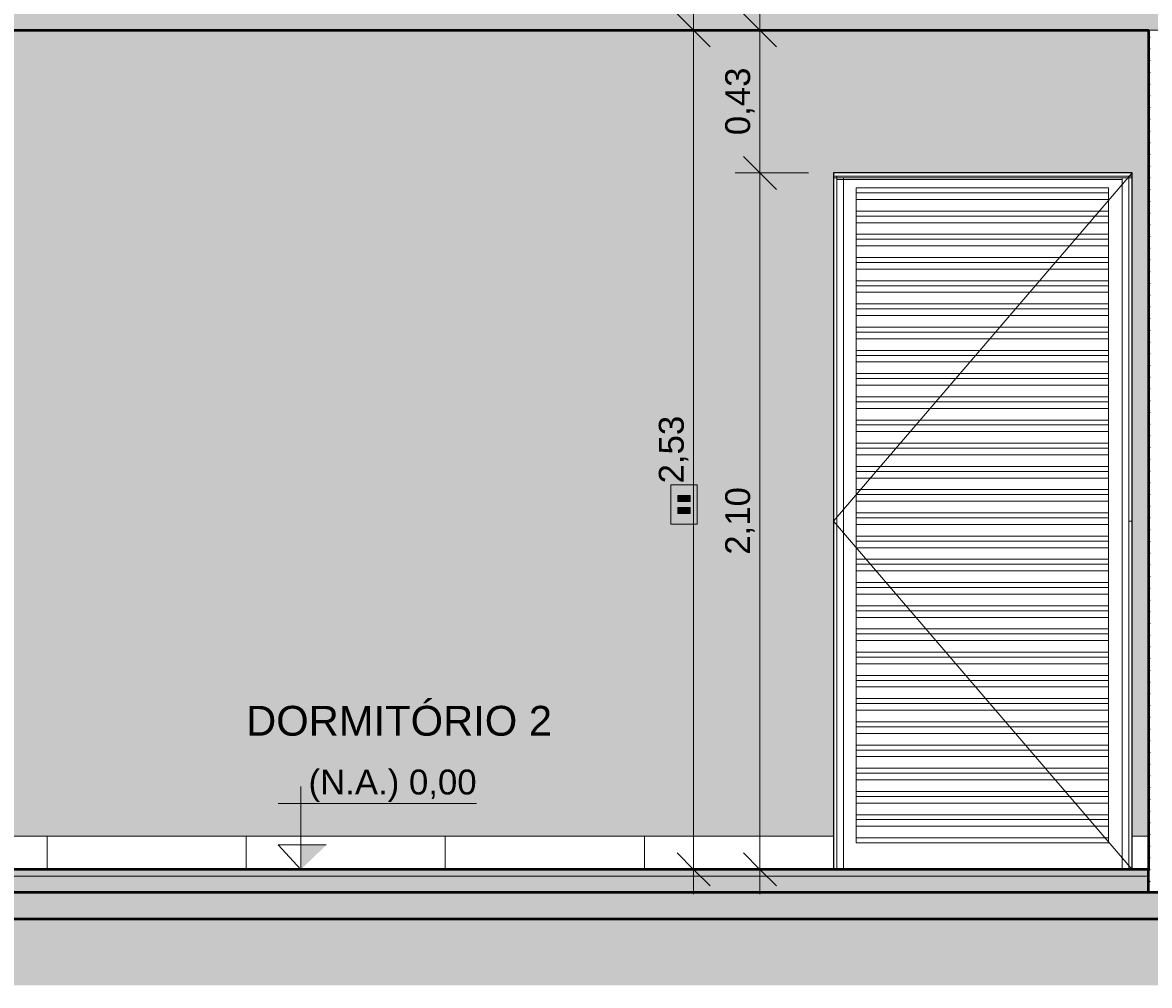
# Model space of a CAD drawing. Header units: metres. Extents: x -28.2 to 13.6, y -1.6 to 5.9.
# Tile 3 of 159: x -24.6 to -21.2, y -0.4 to 2.6. Entities that reach past the tile are written whole.
import ezdxf

# ---------------------------------------------------------------- set-up
doc = ezdxf.new("R2010")
doc.units = ezdxf.units.M
for name, color, linetype, lineweight in [('A-ANNO-DIMS', 7, 'Continuous', 9), ('A-ANNO-DIMS-50', 7, 'Continuous', 9), ('A-CLNG', 7, 'Continuous', 5), ('A-DETL-GENF', 7, 'Continuous', 5), ('A-DOOR', 7, 'Continuous', 5), ('A-FLOR', 7, 'Continuous', 5), ('A-FLOR-MCUT', 7, 'Continuous', 5), ('A-FLOR-PATT', 7, 'Continuous', 50), ('A-GENM', 7, 'Continuous', 5), ('A-WALL', 7, 'Continuous', 5), ('A-WALL-PATT', 7, 'Continuous', 5), ('E-ELEC-FIXT', 7, 'Continuous', 5), ('E-LITE', 7, 'Continuous', 5), ('G-ANNO-DIMS', 7, 'Continuous', 9), ('G-ANNO-TEXT', 7, 'Continuous', 9), ('I-WALL', 7, 'Continuous', 5)]:
    doc.layers.add(name, color=color, linetype=linetype, lineweight=lineweight)
doc.layers.add('A-DETL', color=7, linetype='Continuous', lineweight=5, true_color=0x00a600)
doc.styles.add('Arial', font='arial.ttf', dxfattribs={"height": 0.09})
doc.styles.add('Arial_1', font='arial.ttf', dxfattribs={"height": 0.075})
doc.dimstyles.new('Com_linha__ref__contínua__-_Cor_Vermelha_Arial_1_5mm', dxfattribs={"dimscale": 0.3048, "dimtxt": 0.076519, "dimasz": 0.328084, "dimexe": 0.246063, "dimexo": 0.246063, "dimgap": 0.024606, "dimtad": 1, "dimrnd": 0.01, "dimzin": 0, "dimdsep": 46, "dimtxsty": 'Arial_1', "dimblk1": 'OBLIQUE', "dimblk2": 'OBLIQUE', "dimsah": 1, "dimcen": 0.09, "dimdle": 0.246063, "dimazin": 0, "dimtfac": 1, "dimtdec": 4, "dimtix": 1, "dimtmove": 0, "dimatfit": 3, "dimfxl": 1, "dimtvp": 1, "dimtolj": 1, "dimtzin": 0, "dimarcsym": 2})
pattern_1 = [(0, (-14.575, 2.812), (0.2032, 0.0508), [0.01676, -0.13564, 0.01676, -0.13564, -0.8128]), (0, (-14.575, 2.812), (0.2032, 0.0508), [-0.3048, 0.01676, -0.28804, 0.01676, -0.13564, -0.3556]), (0, (-14.575, 2.812), (0.2032, 0.0508), [-0.762, 0.01676, -0.08484, 0.01676, -0.23724]), (120, (-14.499, 2.838), (-0.1455941, 0.15057636), [0.01676, -0.13564, 0.01676, -0.13564, -0.8128]), (120, (-14.499, 2.838), (-0.1455941, 0.15057636), [-0.3048, 0.01676, -0.28804, 0.01676, -0.13564, -0.3556]), (120, (-14.499, 2.838), (-0.1455941, 0.15057636), [-0.762, 0.01676, -0.08484, 0.01676, -0.23724]), (240, (-14.473, 2.939), (-0.0576059, -0.20137636), [0.01676, -0.13564, 0.01676, -0.13564, -0.8128]), (240, (-14.473, 2.939), (-0.0576059, -0.20137636), [-0.3048, 0.01676, -0.28804, 0.01676, -0.13564, -0.3556]), (240, (-14.473, 2.939), (-0.0576059, -0.20137636), [-0.762, 0.01676, -0.08484, 0.01676, -0.23724])]
pattern_2 = [(45, (-14.575, 2.812), (-0.01767767, 0.01767767), [])]

# ---------------------------------------------------------------- blocks, each defined once
blk = doc.blocks.new('PORTA DE ABRIR VENEZIANA_ 100_ AÇO GALVANIZADO COM PINTURA BRANCA E FECHADURA TIPO ALAVANCA - Porta Veneziana Branca 85x210_N-2568774-D')
at = {"layer": 'A-DOOR'}
for p, q in [((-22.125, 1.05), (-21.225, 2.1)), ((-22.125, 2.09), (-22.125, 0.1)), ((-22.115, 2.09), (-22.125, 2.09)), ((-22.125, 2.085), (-22.125, 2.09)), ((-22.125, 2.09), (-21.225, 2.09)), ((-22.125, 2.085), (-21.225, 2.085)), ((-22.115, 2.09), (-22.115, 0)), ((-22.115, 2.08), (-21.255, 2.08)), ((-22.095, 2.085), (-22.095, 0)), ((-21.255, 2.085), (-21.255, 0)), ((-21.235, 2.09), (-21.235, 0)), ((-21.225, 2.09), (-21.235, 2.09)), ((-21.225, 2.09), (-21.225, 0.1)), ((-21.225, 2.09), (-21.225, 2.085)), ((-22.0561, 2.055), (-22.0561, 2.0551)), ((-22.0561, 2.0551), (-21.2961, 2.0551)), ((-22.0561, 2.04), (-22.0561, 2.055)), ((-21.2961, 2.055), (-22.0561, 2.055)), ((-22.0561, 2.02), (-22.0561, 2.04)), ((-22.0561, 2.04), (-21.2961, 2.04)), ((-21.2961, 2.0551), (-21.2961, 2.055)), ((-21.2961, 2.055), (-21.2961, 2.04)), ((-21.2961, 2.04), (-21.2961, 2.02)), ((-22.0561, 1.985), (-22.0561, 2.02)), ((-22.0561, 2.02), (-21.2961, 2.02)), ((-21.2961, 2.02), (-21.2961, 1.985)), ((-22.0561, 1.97), (-22.0561, 1.985)), ((-22.0561, 1.985), (-21.2961, 1.985)), ((-22.0561, 1.95), (-22.0561, 1.97)), ((-22.0561, 1.97), (-21.2961, 1.97)), ((-21.2961, 1.985), (-21.2961, 1.97)), ((-21.2961, 1.97), (-21.2961, 1.95)), ((-22.0561, 1.915), (-22.0561, 1.95)), ((-22.0561, 1.95), (-21.2961, 1.95)), ((-21.2961, 1.95), (-21.2961, 1.915)), ((-22.0561, 1.9), (-22.0561, 1.915)), ((-22.0561, 1.915), (-21.2961, 1.915)), ((-21.2961, 1.915), (-21.2961, 1.9)), ((-22.0561, 1.88), (-22.0561, 1.9)), ((-22.0561, 1.9), (-21.2961, 1.9)), ((-22.0561, 1.845), (-22.0561, 1.88)), ((-22.0561, 1.88), (-21.2961, 1.88)), ((-21.2961, 1.9), (-21.2961, 1.88)), ((-21.2961, 1.88), (-21.2961, 1.845)), ((-22.0561, 1.83), (-22.0561, 1.845)), ((-22.0561, 1.845), (-21.2961, 1.845)), ((-21.2961, 1.845), (-21.2961, 1.83)), ((-22.0561, 1.81), (-22.0561, 1.83)), ((-22.0561, 1.83), (-21.2961, 1.83)), ((-22.0561, 1.775), (-22.0561, 1.81)), ((-22.0561, 1.81), (-21.2961, 1.81)), ((-21.2961, 1.83), (-21.2961, 1.81)), ((-21.2961, 1.81), (-21.2961, 1.775)), ((-22.0561, 1.76), (-22.0561, 1.775)), ((-22.0561, 1.775), (-21.2961, 1.775)), ((-21.2961, 1.775), (-21.2961, 1.76)), ((-22.0561, 1.74), (-22.0561, 1.76)), ((-22.0561, 1.76), (-21.2961, 1.76)), ((-22.0561, 1.705), (-22.0561, 1.74)), ((-22.0561, 1.74), (-21.2961, 1.74)), ((-21.2961, 1.76), (-21.2961, 1.74)), ((-21.2961, 1.74), (-21.2961, 1.705)), ((-22.0561, 1.69), (-22.0561, 1.705)), ((-22.0561, 1.705), (-21.2961, 1.705)), ((-21.2961, 1.705), (-21.2961, 1.69)), ((-22.0561, 1.67), (-22.0561, 1.69)), ((-22.0561, 1.69), (-21.2961, 1.69)), ((-22.0561, 1.635), (-22.0561, 1.67)), ((-22.0561, 1.67), (-21.2961, 1.67)), ((-21.2961, 1.69), (-21.2961, 1.67)), ((-21.2961, 1.67), (-21.2961, 1.635)), ((-22.0561, 1.62), (-22.0561, 1.635)), ((-22.0561, 1.635), (-21.2961, 1.635)), ((-21.2961, 1.635), (-21.2961, 1.62)), ((-22.0561, 1.6), (-22.0561, 1.62)), ((-22.0561, 1.62), (-21.2961, 1.62)), ((-22.0561, 1.565), (-22.0561, 1.6)), ((-22.0561, 1.6), (-21.2961, 1.6)), ((-21.2961, 1.62), (-21.2961, 1.6)), ((-21.2961, 1.6), (-21.2961, 1.565)), ((-22.0561, 1.55), (-22.0561, 1.565)), ((-22.0561, 1.565), (-21.2961, 1.565)), ((-21.2961, 1.565), (-21.2961, 1.55)), ((-22.0561, 1.53), (-22.0561, 1.55)), ((-22.0561, 1.55), (-21.2961, 1.55)), ((-22.0561, 1.495), (-22.0561, 1.53)), ((-22.0561, 1.53), (-21.2961, 1.53)), ((-21.2961, 1.55), (-21.2961, 1.53)), ((-21.2961, 1.53), (-21.2961, 1.495)), ((-22.0561, 1.48), (-22.0561, 1.495)), ((-22.0561, 1.495), (-21.2961, 1.495)), ((-21.2961, 1.495), (-21.2961, 1.48)), ((-22.0561, 1.46), (-22.0561, 1.48)), ((-22.0561, 1.48), (-21.2961, 1.48)), ((-21.2961, 1.48), (-21.2961, 1.46)), ((-22.0561, 1.425), (-22.0561, 1.46)), ((-22.0561, 1.46), (-21.2961, 1.46)), ((-21.2961, 1.46), (-21.2961, 1.425)), ((-22.0561, 1.41), (-22.0561, 1.425)), ((-22.0561, 1.425), (-21.2961, 1.425)), ((-22.0561, 1.39), (-22.0561, 1.41)), ((-22.0561, 1.41), (-21.2961, 1.41)), ((-21.2961, 1.425), (-21.2961, 1.41)), ((-21.2961, 1.41), (-21.2961, 1.39)), ((-22.0561, 1.355), (-22.0561, 1.39)), ((-22.0561, 1.39), (-21.2961, 1.39)), ((-21.2961, 1.39), (-21.2961, 1.355)), ((-22.0561, 1.34), (-22.0561, 1.355)), ((-22.0561, 1.355), (-21.2961, 1.355)), ((-22.0561, 1.32), (-22.0561, 1.34)), ((-22.0561, 1.34), (-21.2961, 1.34)), ((-21.2961, 1.355), (-21.2961, 1.34)), ((-21.2961, 1.34), (-21.2961, 1.32)), ((-22.0561, 1.285), (-22.0561, 1.32)), ((-22.0561, 1.32), (-21.2961, 1.32)), ((-21.2961, 1.32), (-21.2961, 1.285)), ((-22.0561, 1.27), (-22.0561, 1.285)), ((-22.0561, 1.285), (-21.2961, 1.285)), ((-22.0561, 1.25), (-22.0561, 1.27)), ((-22.0561, 1.27), (-21.2961, 1.27)), ((-21.2961, 1.285), (-21.2961, 1.27)), ((-21.2961, 1.27), (-21.2961, 1.25)), ((-22.0561, 1.215), (-22.0561, 1.25)), ((-22.0561, 1.25), (-21.2961, 1.25)), ((-21.2961, 1.25), (-21.2961, 1.215)), ((-22.0561, 1.2), (-22.0561, 1.215)), ((-22.0561, 1.215), (-21.2961, 1.215)), ((-22.0561, 1.18), (-22.0561, 1.2)), ((-22.0561, 1.2), (-21.2961, 1.2)), ((-21.2961, 1.215), (-21.2961, 1.2)), ((-21.2961, 1.2), (-21.2961, 1.18)), ((-22.0561, 1.145), (-22.0561, 1.18)), ((-22.0561, 1.18), (-21.2961, 1.18)), ((-21.2961, 1.18), (-21.2961, 1.145)), ((-22.0561, 1.13), (-22.0561, 1.145)), ((-22.0561, 1.145), (-21.2961, 1.145)), ((-22.0561, 1.11), (-22.0561, 1.13)), ((-22.0561, 1.13), (-21.2961, 1.13)), ((-21.2961, 1.145), (-21.2961, 1.13)), ((-21.2961, 1.13), (-21.2961, 1.11)), ((-22.0561, 1.075), (-22.0561, 1.11)), ((-22.0561, 1.11), (-21.2961, 1.11)), ((-21.2961, 1.11), (-21.2961, 1.075)), ((-22.0561, 1.06), (-22.0561, 1.075)), ((-22.0561, 1.075), (-21.2961, 1.075)), ((-22.0561, 1.04), (-22.0561, 1.06)), ((-22.0561, 1.06), (-21.2961, 1.06)), ((-21.2961, 1.075), (-21.2961, 1.06)), ((-21.2961, 1.06), (-21.2961, 1.04)), ((-21.225, 0), (-22.125, 1.05)), ((-22.0561, 1.005), (-22.0561, 1.04)), ((-22.0561, 1.04), (-21.2961, 1.04)), ((-21.2961, 1.04), (-21.2961, 1.005)), ((-21.235, 1.05), (-21.225, 1.05)), ((-22.0561, 0.99), (-22.0561, 1.005)), ((-22.0561, 1.005), (-21.2961, 1.005)), ((-22.0561, 0.97), (-22.0561, 0.99)), ((-22.0561, 0.99), (-21.2961, 0.99)), ((-21.2961, 1.005), (-21.2961, 0.99)), ((-21.2961, 0.99), (-21.2961, 0.97)), ((-22.0561, 0.935), (-22.0561, 0.97)), ((-22.0561, 0.97), (-21.2961, 0.97)), ((-21.2961, 0.97), (-21.2961, 0.935)), ((-22.0561, 0.92), (-22.0561, 0.935)), ((-22.0561, 0.935), (-21.2961, 0.935)), ((-22.0561, 0.9), (-22.0561, 0.92)), ((-22.0561, 0.92), (-21.2961, 0.92)), ((-21.2961, 0.935), (-21.2961, 0.92)), ((-21.2961, 0.92), (-21.2961, 0.9)), ((-22.0561, 0.865), (-22.0561, 0.9)), ((-22.0561, 0.9), (-21.2961, 0.9)), ((-21.2961, 0.9), (-21.2961, 0.865)), ((-22.0561, 0.85), (-22.0561, 0.865)), ((-22.0561, 0.865), (-21.2961, 0.865)), ((-22.0561, 0.83), (-22.0561, 0.85)), ((-22.0561, 0.85), (-21.2961, 0.85)), ((-21.2961, 0.865), (-21.2961, 0.85)), ((-21.2961, 0.85), (-21.2961, 0.83)), ((-22.0561, 0.795), (-22.0561, 0.83)), ((-22.0561, 0.83), (-21.2961, 0.83)), ((-21.2961, 0.83), (-21.2961, 0.795)), ((-22.0561, 0.78), (-22.0561, 0.795)), ((-22.0561, 0.795), (-21.2961, 0.795)), ((-21.2961, 0.795), (-21.2961, 0.78)), ((-22.0561, 0.76), (-22.0561, 0.78)), ((-22.0561, 0.78), (-21.2961, 0.78)), ((-22.0561, 0.725), (-22.0561, 0.76)), ((-22.0561, 0.76), (-21.2961, 0.76)), ((-21.2961, 0.78), (-21.2961, 0.76)), ((-21.2961, 0.76), (-21.2961, 0.725)), ((-22.0561, 0.71), (-22.0561, 0.725)), ((-22.0561, 0.725), (-21.2961, 0.725)), ((-21.2961, 0.725), (-21.2961, 0.71)), ((-22.0561, 0.69), (-22.0561, 0.71)), ((-22.0561, 0.71), (-21.2961, 0.71)), ((-22.0561, 0.655), (-22.0561, 0.69)), ((-22.0561, 0.69), (-21.2961, 0.69)), ((-21.2961, 0.71), (-21.2961, 0.69)), ((-21.2961, 0.69), (-21.2961, 0.655)), ((-22.0561, 0.64), (-22.0561, 0.655)), ((-22.0561, 0.655), (-21.2961, 0.655)), ((-21.2961, 0.655), (-21.2961, 0.64)), ((-22.0561, 0.62), (-22.0561, 0.64)), ((-22.0561, 0.64), (-21.2961, 0.64)), ((-22.0561, 0.585), (-22.0561, 0.62)), ((-22.0561, 0.62), (-21.2961, 0.62)), ((-21.2961, 0.64), (-21.2961, 0.62)), ((-21.2961, 0.62), (-21.2961, 0.585)), ((-22.0561, 0.57), (-22.0561, 0.585)), ((-22.0561, 0.585), (-21.2961, 0.585)), ((-21.2961, 0.585), (-21.2961, 0.57)), ((-22.0561, 0.55), (-22.0561, 0.57)), ((-22.0561, 0.57), (-21.2961, 0.57)), ((-22.0561, 0.515), (-22.0561, 0.55)), ((-22.0561, 0.55), (-21.2961, 0.55)), ((-21.2961, 0.57), (-21.2961, 0.55)), ((-21.2961, 0.55), (-21.2961, 0.515)), ((-22.0561, 0.5), (-22.0561, 0.515)), ((-22.0561, 0.515), (-21.2961, 0.515)), ((-21.2961, 0.515), (-21.2961, 0.5)), ((-22.0561, 0.48), (-22.0561, 0.5)), ((-22.0561, 0.5), (-21.2961, 0.5)), ((-22.0561, 0.445), (-22.0561, 0.48)), ((-22.0561, 0.48), (-21.2961, 0.48)), ((-21.2961, 0.5), (-21.2961, 0.48)), ((-21.2961, 0.48), (-21.2961, 0.445)), ((-22.0561, 0.43), (-22.0561, 0.445)), ((-22.0561, 0.445), (-21.2961, 0.445)), ((-21.2961, 0.445), (-21.2961, 0.43)), ((-22.0561, 0.41), (-22.0561, 0.43)), ((-22.0561, 0.43), (-21.2961, 0.43)), ((-22.0561, 0.375), (-22.0561, 0.41)), ((-22.0561, 0.41), (-21.2961, 0.41)), ((-21.2961, 0.43), (-21.2961, 0.41)), ((-21.2961, 0.41), (-21.2961, 0.375)), ((-22.0561, 0.36), (-22.0561, 0.375)), ((-22.0561, 0.375), (-21.2961, 0.375)), ((-21.2961, 0.375), (-21.2961, 0.36)), ((-22.0561, 0.34), (-22.0561, 0.36)), ((-22.0561, 0.36), (-21.2961, 0.36)), ((-22.0561, 0.305), (-22.0561, 0.34)), ((-22.0561, 0.34), (-21.2961, 0.34)), ((-21.2961, 0.36), (-21.2961, 0.34)), ((-21.2961, 0.34), (-21.2961, 0.305)), ((-22.0561, 0.29), (-22.0561, 0.305)), ((-22.0561, 0.305), (-21.2961, 0.305)), ((-22.0561, 0.27), (-22.0561, 0.29)), ((-22.0561, 0.29), (-21.2961, 0.29)), ((-21.2961, 0.305), (-21.2961, 0.29)), ((-21.2961, 0.29), (-21.2961, 0.27)), ((-22.0561, 0.235), (-22.0561, 0.27)), ((-22.0561, 0.27), (-21.2961, 0.27)), ((-21.2961, 0.27), (-21.2961, 0.235)), ((-22.0561, 0.22), (-22.0561, 0.235)), ((-22.0561, 0.235), (-21.2961, 0.235)), ((-22.0561, 0.2), (-22.0561, 0.22)), ((-22.0561, 0.22), (-21.2961, 0.22)), ((-21.2961, 0.235), (-21.2961, 0.22)), ((-21.2961, 0.22), (-21.2961, 0.2)), ((-22.0561, 0.165), (-22.0561, 0.2)), ((-22.0561, 0.2), (-21.2961, 0.2)), ((-21.2961, 0.2), (-21.2961, 0.165)), ((-22.0561, 0.15), (-22.0561, 0.165)), ((-22.0561, 0.165), (-21.2961, 0.165)), ((-22.0561, 0.13), (-22.0561, 0.15)), ((-22.0561, 0.15), (-21.2961, 0.15)), ((-21.2961, 0.165), (-21.2961, 0.15)), ((-21.2961, 0.15), (-21.2961, 0.13)), ((-22.0561, 0.095), (-22.0561, 0.13)), ((-22.0561, 0.13), (-21.2961, 0.13)), ((-21.2961, 0.13), (-21.2961, 0.095)), ((-22.0561, 0.08), (-22.0561, 0.095)), ((-21.2961, 0.095), (-22.0561, 0.095)), ((-22.0561, 0.08), (-21.2961, 0.08)), ((-21.2961, 0.095), (-21.2961, 0.08))]:
    blk.add_line(p, q, dxfattribs=at)
blk = doc.blocks.new('1_e_1 Tomada_1 Interruptor_Conjunto 4x2 - b_1 Paralelo _ 1 Tomada 10A-2565311-D')
at = {"layer": 'A-GENM', "true_color": 0xfbfbfb}
h = blk.add_hatch(color=7, dxfattribs=at)
h.paths.add_polyline_path([(-22.5935, 1.0406), (-22.5356, 1.0406), (-22.5356, 1.16), (-22.6145, 1.16), (-22.6145, 1.0406), (-22.5948, 1.0406)])
h.paths.add_polyline_path([(-22.5935, 1.0727), (-22.5935, 1.0907), (-22.5565, 1.0902), (-22.5565, 1.0727), (-22.5925, 1.0727)])
h.paths.add_polyline_path([(-22.584, 1.1093), (-22.5935, 1.1093), (-22.593, 1.1273), (-22.5565, 1.1273), (-22.557, 1.1093), (-22.575, 1.1093)])
at = {"layer": 'A-GENM'}
for p, q in [((-22.5356, 1.16), (-22.6145, 1.16)), ((-22.6145, 1.0406), (-22.6145, 1.16)), ((-22.5356, 1.16), (-22.5356, 1.0406)), ((-22.5935, 1.1093), (-22.5935, 1.1273)), ((-22.5565, 1.1273), (-22.5565, 1.1093)), ((-22.6145, 1.0406), (-22.5356, 1.0406))]:
    blk.add_line(p, q, dxfattribs=at)
blk = doc.blocks.new('x_Módulo de Tomada não listavel 4 - x_Módulo de Tomada não listavel 4-2565300-D')
at = {"layer": 'E-ELEC-FIXT', "true_color": 0xfbfbfb}
h = blk.add_hatch(color=7, dxfattribs=at)
h.paths.add_polyline_path([(-22.588, 1.0727), (-22.5565, 1.0732), (-22.5571, 1.0854), (-22.5582, 1.0788), (-22.5621, 1.0747), (-22.5647, 1.0733), (-22.5656, 1.0732), (-22.5862, 1.0735), (-22.588, 1.0747), (-22.5919, 1.0788), (-22.5926, 1.082), (-22.5935, 1.0854), (-22.5935, 1.0727)])
h.paths.add_polyline_path([(-22.5575, 1.0821), (-22.5565, 1.0907), (-22.5935, 1.0902), (-22.5923, 1.0835), (-22.5908, 1.0859), (-22.5862, 1.0899), (-22.584, 1.0902), (-22.5639, 1.0899), (-22.5617, 1.0883), (-22.5582, 1.0846), (-22.5576, 1.0822)])
h = blk.add_hatch(color=7, dxfattribs=at)
h.paths.add_polyline_path([(-22.5656, 1.0732), (-22.5631, 1.0739), (-22.559, 1.0777), (-22.5577, 1.08), (-22.5578, 1.0835), (-22.5592, 1.0859), (-22.5639, 1.0899), (-22.5656, 1.0902), (-22.5862, 1.0899), (-22.588, 1.0887), (-22.5919, 1.0846), (-22.5925, 1.082), (-22.5924, 1.08), (-22.5911, 1.0777), (-22.5862, 1.0735), (-22.584, 1.0732), (-22.575, 1.0732)])
h.paths.add_polyline_path([(-22.5649, 1.0797), (-22.5663, 1.0803), (-22.5669, 1.0817), (-22.5663, 1.0831), (-22.5649, 1.0837), (-22.5635, 1.0831), (-22.5629, 1.0817), (-22.5635, 1.0803), (-22.5647, 1.0797)])
h.paths.add_polyline_path([(-22.5852, 1.0797), (-22.5866, 1.0803), (-22.5872, 1.0817), (-22.5866, 1.0831), (-22.5852, 1.0837), (-22.5838, 1.0831), (-22.5832, 1.0817), (-22.5838, 1.0803), (-22.5846, 1.0798)])
h.paths.add_polyline_path([(-22.575, 1.082), (-22.5765, 1.0826), (-22.577, 1.084), (-22.5765, 1.0854), (-22.575, 1.086), (-22.5736, 1.0854), (-22.573, 1.084), (-22.5736, 1.0826), (-22.5745, 1.082)])
at = {"layer": 'E-ELEC-FIXT'}
for p, q in [((-22.5935, 1.0907), (-22.5935, 1.0727)), ((-22.5565, 1.0907), (-22.5935, 1.0907)), ((-22.5911, 1.0857), (-22.588, 1.0887)), ((-22.5845, 1.0902), (-22.5656, 1.0902)), ((-22.5621, 1.0887), (-22.559, 1.0857)), ((-22.5565, 1.0727), (-22.5565, 1.0907)), ((-22.5935, 1.0727), (-22.5565, 1.0727)), ((-22.5925, 1.0813), (-22.5925, 1.0821)), ((-22.5925, 1.0821), (-22.5925, 1.0813)), ((-22.5925, 1.0821), (-22.5925, 1.0813)), ((-22.588, 1.0747), (-22.5911, 1.0777)), ((-22.5656, 1.0732), (-22.5845, 1.0732)), ((-22.559, 1.0777), (-22.5621, 1.0747)), ((-22.5575, 1.0821), (-22.5575, 1.0813)), ((-22.5575, 1.0813), (-22.5575, 1.0821)), ((-22.5575, 1.0813), (-22.5575, 1.0821))]:
    blk.add_line(p, q, dxfattribs=at)
for centre, radius, start, end in [((-22.5845, 1.0852), 0.005, 90, 135), ((-22.5656, 1.0852), 0.005, 45, 90), ((-22.5875, 1.0821), 0.005, 135, 180), ((-22.5875, 1.0813), 0.005, 180, 225), ((-22.5845, 1.0782), 0.005, 225, 270), ((-22.5852, 1.0817), 0.002, 0, 180), ((-22.5852, 1.0817), 0.002, 180, 0), ((-22.575, 1.084), 0.002, 0, 180), ((-22.575, 1.084), 0.002, 180, 0), ((-22.5649, 1.0817), 0.002, 0, 180), ((-22.5649, 1.0817), 0.002, 180, 0), ((-22.5656, 1.0782), 0.005, 270, 315), ((-22.5625, 1.0821), 0.005, 0, 45), ((-22.5625, 1.0813), 0.005, 315, 0)]:
    blk.add_arc(centre, radius, start, end, dxfattribs=at)
blk = doc.blocks.new('x_ Módulo de Tecla Interrupor não listavel 4 - x_ Módulo de Tecla Interrupor não listavel 4-2565315-D')
at = {"layer": 'E-LITE', "true_color": 0xfbfbfb}
for points in [[(-22.5935, 1.1093), (-22.5912, 1.1093), (-22.5917, 1.1273), (-22.5935, 1.1273), (-22.5935, 1.1257)], [(-22.5912, 1.1093), (-22.5581, 1.1093), (-22.5581, 1.1273), (-22.5912, 1.1273)], [(-22.557, 1.1093), (-22.5566, 1.1093), (-22.557, 1.1273), (-22.5581, 1.1273), (-22.5577, 1.1093), (-22.5573, 1.1093)]]:
    blk.add_hatch(color=7, dxfattribs=at).paths.add_polyline_path(points)
at = {"layer": 'E-LITE'}
for p, q in [((-22.5935, 1.1273), (-22.5935, 1.1093)), ((-22.5912, 1.1273), (-22.5935, 1.1273)), ((-22.5912, 1.1273), (-22.5581, 1.1273)), ((-22.5565, 1.1273), (-22.5581, 1.1273)), ((-22.5581, 1.1093), (-22.5581, 1.1273)), ((-22.5565, 1.1093), (-22.5565, 1.1273)), ((-22.5935, 1.1093), (-22.5912, 1.1093)), ((-22.5581, 1.1093), (-22.5912, 1.1093)), ((-22.5581, 1.1093), (-22.5565, 1.1093))]:
    blk.add_line(p, q, dxfattribs=at)
blk = doc.blocks.new('Elevações de ponto - Cota de elevação - corte _N_O e N_A_-1979376-D')
at = {"layer": 'G-ANNO-DIMS'}
blk.add_hatch(color=256, dxfattribs=at).paths.add_polyline_path([(-17.2866, 0.0736), (-17.3631, 0), (-17.3631, 0.0736)])
for p, q in [((-17.3631, 0), (-17.3631, 0.25)), ((-17.4317, 0.1986), (-16.8339, 0.1986)), ((-17.3631, 0), (-17.4317, 0.0736)), ((-17.4317, 0.0736), (-17.2866, 0.0736)), ((-17.3631, 0.0736), (-17.4317, 0.0736)), ((-17.4317, 0.0736), (-17.3631, 0)), ((-17.3631, 0), (-17.3631, 0.0736))]:
    blk.add_line(p, q, dxfattribs=at)
blk = doc.blocks.new('DIMBLOCK29-D')
at = {"layer": 'A-ANNO-DIMS-50', "color": 242, "true_color": 0xbd2b2e, "transparency": 16777216}
for p, q in [((-22.3463, 2.1), (-22.3963, 2.15)), ((-22.3463, 2.1), (-22.4213, 2.1)), ((-22.3463, -0.075), (-22.3463, 2.1)), ((-22.3463, 2.1), (-22.2963, 2.05)), ((-22.3463, 2.1), (-22.2, 2.1)), ((-22.3463, 0), (-22.3963, 0.05)), ((-22.3463, 0), (-22.2963, -0.05)), ((-22.3463, 0), (-22.4213, 0)), ((-22.3463, 0), (-22.342, 0))]:
    blk.add_line(p, q, dxfattribs=at)
at = {"layer": 'A-ANNO-DIMS-50', "color": 0, "transparency": 16777216, "insert": (-22.4511, 0.9488), "char_height": 0.075, "width": 0.242979, "attachment_point": 1, "rotation": 90, "line_spacing_factor": 0.941778, "style": 'Arial_1'}
blk.add_mtext('2,10', dxfattribs=at)
blk = doc.blocks.new('_Oblique')
at = {"color": 0, "linetype": 'ByBlock', "lineweight": -2}
blk.add_line((-0.5, -0.5), (0.5, 0.5), dxfattribs=at)
blk = doc.blocks.new('DIMBLOCK30-D')
at = {"layer": 'A-ANNO-DIMS-50', "color": 242, "true_color": 0xbd2b2e, "transparency": 16777216}
for p, q in [((-22.3463, 2.1), (-22.3463, 2.605)), ((-22.3463, 2.53), (-22.3963, 2.58)), ((-22.3463, 2.53), (-22.4213, 2.53)), ((-22.3463, 2.53), (-22.2963, 2.48)), ((-22.3463, 2.53), (-22.342, 2.53)), ((-22.3463, 2.1), (-22.3963, 2.15)), ((-22.3463, 2.1), (-22.4213, 2.1)), ((-22.3463, 2.1), (-22.2963, 2.05)), ((-22.3463, 2.1), (-22.2, 2.1))]:
    blk.add_line(p, q, dxfattribs=at)
at = {"layer": 'A-ANNO-DIMS-50', "color": 0, "transparency": 16777216, "insert": (-22.4511, 2.2138), "char_height": 0.075, "width": 0.242979, "attachment_point": 1, "rotation": 90, "line_spacing_factor": 0.941778, "style": 'Arial_1'}
blk.add_mtext('0,43', dxfattribs=at)
blk = doc.blocks.new('DIMBLOCK33-D')
at = {"layer": 'A-ANNO-DIMS-50', "color": 242, "true_color": 0xbd2b2e, "transparency": 16777216}
for p, q in [((-22.5463, -0.075), (-22.5463, 2.605)), ((-22.5463, 2.53), (-22.5963, 2.58)), ((-22.5463, 2.53), (-22.6213, 2.53)), ((-22.5463, 2.53), (-22.4963, 2.48)), ((-22.5463, 2.53), (-22.542, 2.53)), ((-22.5463, 0), (-22.5963, 0.05)), ((-22.5463, 0), (-22.4963, -0.05)), ((-22.5463, 0), (-22.6213, 0)), ((-22.5463, 0), (-22.542, 0))]:
    blk.add_line(p, q, dxfattribs=at)
at = {"layer": 'A-ANNO-DIMS-50', "color": 0, "transparency": 16777216, "insert": (-22.6511, 1.1638), "char_height": 0.075, "width": 0.242979, "attachment_point": 1, "rotation": 90, "line_spacing_factor": 0.941778, "style": 'Arial_1'}
blk.add_mtext('2,53', dxfattribs=at)

msp = doc.modelspace()

# ---------------------------------------------------------------- hatches: boundary and pattern name
at = {"layer": 'A-DETL-GENF', "true_color": 0xd2e2c2}
msp.add_hatch(color=254, dxfattribs=at).paths.add_polyline_path([(-10.735, -0.35), (-8.4579, -0.35), (-8.4579, -0.15), (-28.219, -0.15), (-28.219, -0.35), (-10.928, -0.35)])
at = {"layer": 'A-FLOR', "true_color": 0x808080}
h = msp.add_hatch(dxfattribs=at)
h.set_pattern_fill('FP_2', color=8, style=0, pattern_type=2)
h.set_pattern_definition(pattern_1)
h.paths.add_polyline_path([(-18.415, -0.02), (-18.415, 0), (-21.015, 0), (-21.015, -0.02), (-18.4156, -0.02)])
h.paths.add_polyline_path([(-25.093, -0.02), (-21.175, -0.02), (-21.175, 0), (-25.095, 0), (-25.095, -0.02)])
at = {"layer": 'A-FLOR-PATT', "lineweight": 5, "true_color": 0x808080}
h = msp.add_hatch(dxfattribs=at)
h.set_pattern_fill('FP_2', color=8, style=0, pattern_type=2)
h.set_pattern_definition(pattern_1)
h.paths.add_polyline_path([(-25.095, 2.53), (-18.415, 2.53), (-18.415, 2.65), (-25.095, 2.65)])
h = msp.add_hatch(dxfattribs=at)
h.set_pattern_fill('FP_2', color=8, style=0, pattern_type=2)
h.set_pattern_definition(pattern_1)
h.paths.add_polyline_path([(-25.095, -0.07), (-21.175, -0.07), (-21.175, -0.02), (-25.095, -0.02), (-25.095, -0.0212)])
h.paths.add_polyline_path([(-18.415, -0.07), (-18.415, -0.02), (-21.015, -0.02), (-21.015, -0.07), (-18.956, -0.07)])
h = msp.add_hatch(dxfattribs=at)
h.set_pattern_fill('FP_2', color=8, style=0, pattern_type=2)
h.set_pattern_definition(pattern_1)
h.paths.add_polyline_path([(-22.375, -0.15), (-18.265, -0.15), (-18.265, -0.07), (-25.245, -0.07), (-25.245, -0.15), (-22.6612, -0.15)])
at = {"layer": 'A-WALL-PATT', "true_color": 0x787878}
h = msp.add_hatch(dxfattribs=at)
h.set_pattern_fill('FP_15', color=8, style=0, pattern_type=2)
h.set_pattern_definition([(0, (-25.095, 0), (0, 0.6), []), (90, (-25.095, 0), (-0.6, 4e-17), [])])
h.paths.add_polyline_path([(-22.198, 0), (-22.125, 0), (-22.125, 0.1), (-25.093, 0.1), (-25.093, 0), (-22.295, 0)])
h = msp.add_hatch(dxfattribs=at)
h.set_pattern_fill('FP_16', color=8, style=0, pattern_type=2)
h.set_pattern_definition([(0, (-21.225, 0), (0, 0.6), []), (90, (-21.225, 0), (-0.6, 4e-17), [])])
h.paths.add_polyline_path([(-21.1816, 0), (-21.177, 0), (-21.177, 0.1), (-21.225, 0.1), (-21.225, 0)])
at = {"layer": 'A-WALL-PATT', "true_color": 0x808080}
h = msp.add_hatch(dxfattribs=at)
h.set_pattern_fill('FP_1', color=8, style=0, pattern_type=2)
h.set_pattern_definition(pattern_2)
h.paths.add_polyline_path([(-21.177, 0), (-21.175, 0), (-21.175, 0.1), (-21.177, 0.1), (-21.177, 0.0168)])
at = {"layer": 'I-WALL', "true_color": 0xf4eccd}
h = msp.add_hatch(color=254, dxfattribs=at)
h.paths.add_polyline_path([(-25.095, 0.1), (-22.375, 0.1), (-22.375, 2.53), (-25.095, 2.53), (-25.095, 0.1709)])
h.paths.add_polyline_path([(-22.5454, 1.0406), (-22.6145, 1.0406), (-22.6145, 1.16), (-22.5356, 1.16), (-22.5356, 1.0406)])
h.paths.add_polyline_path([(-22.5649, 1.0797), (-22.5635, 1.0803), (-22.5629, 1.0817), (-22.5635, 1.0831), (-22.5649, 1.0837), (-22.5663, 1.0831), (-22.5669, 1.0817), (-22.5663, 1.0803), (-22.5654, 1.0798)])
h.paths.add_polyline_path([(-22.5852, 1.0797), (-22.5838, 1.0803), (-22.5832, 1.0817), (-22.5838, 1.0831), (-22.5852, 1.0837), (-22.5866, 1.0831), (-22.5872, 1.0817), (-22.5866, 1.0803), (-22.5857, 1.0798)])
h.paths.add_polyline_path([(-22.5925, 1.0813), (-22.593, 1.0859), (-22.5926, 1.0817)])
h.paths.add_polyline_path([(-22.575, 1.082), (-22.5736, 1.0826), (-22.573, 1.084), (-22.5736, 1.0854), (-22.575, 1.086), (-22.5765, 1.0854), (-22.577, 1.084), (-22.5765, 1.0826), (-22.5756, 1.082)])
h.paths.add_polyline_path([(-22.5935, 1.1093), (-22.5935, 1.1093), (-22.5935, 1.1273)])
for points in [[(-22.295, 1.78), (-22.215, 1.78), (-22.215, 2.53), (-22.375, 2.53), (-22.375, 1.78), (-22.3058, 1.78)], [(-22.375, 0.1), (-22.125, 0.1), (-22.125, 2.1), (-21.225, 2.1), (-21.225, 0.1), (-21.175, 0.1), (-21.175, 2.53), (-22.215, 2.53), (-22.215, 1.78), (-22.375, 1.78), (-22.375, 0.1709)]]:
    msp.add_hatch(color=254, dxfattribs=at).paths.add_polyline_path(points)
at = {"layer": 'I-WALL', "true_color": 0x808080}
h = msp.add_hatch(dxfattribs=at)
h.set_pattern_fill('FP_1', color=8, style=0, pattern_type=2)
h.set_pattern_definition(pattern_2)
h.paths.add_polyline_path([(-21.175, -0.07), (-21.17, -0.07), (-21.17, 2.53), (-21.175, 2.53), (-21.175, -0.0212)])

# ---------------------------------------------------------------- linework, layer by layer
at = {"layer": 'A-CLNG'}
for p, q in [((-21.175, 2.532), (-25.095, 2.532)), ((-21.175, 2.531), (-25.095, 2.531)), ((-21.175, 2.53), (-21.175, 2.532))]:
    msp.add_line(p, q, dxfattribs=at)
at = {"layer": 'A-DETL', "color": 7, "lineweight": 25}
for p, q in [((-21.225, 2.1), (-22.125, 2.1)), ((-22.125, 2.1), (-22.125, 0)), ((-21.225, 0), (-21.225, 2.1))]:
    msp.add_line(p, q, dxfattribs=at)
at = {"layer": 'A-DETL', "color": 7, "lineweight": 50}
msp.add_line((-8.4579, -0.15), (-28.219, -0.15), dxfattribs=at)
at = {"layer": 'A-FLOR', "lineweight": 50}
for p, q in [((-25.095, 2.53), (-21.175, 2.53)), ((-21.175, 0), (-25.095, 0)), ((-21.175, -0.07), (-21.175, 0)), ((-18.265, -0.07), (-25.095, -0.07))]:
    msp.add_line(p, q, dxfattribs=at)
at = {"layer": 'A-FLOR-MCUT'}
msp.add_line((-21.175, -0.02), (-25.095, -0.02), dxfattribs=at)
at = {"layer": 'A-WALL'}
for p, q in [((-21.015, 2.53), (-21.175, 2.53)), ((-22.125, 0.1), (-25.093, 0.1)), ((-22.125, 0.1), (-22.125, 0)), ((-21.225, 0), (-21.225, 0.1)), ((-21.177, 0.1), (-21.225, 0.1))]:
    msp.add_line(p, q, dxfattribs=at)
at = {"layer": 'A-WALL', "lineweight": 25}
for p, q in [((-21.175, 0.1), (-21.177, 0.1)), ((-21.177, 0.1), (-21.177, 0))]:
    msp.add_line(p, q, dxfattribs=at)
at = {"layer": 'I-WALL', "lineweight": 50}
msp.add_line((-21.175, 2.53), (-21.175, 0), dxfattribs=at)
at = {"layer": 'I-WALL'}
for p, q in [((-22.125, 0.1), (-22.125, 2.1)), ((-22.125, 2.1), (-21.225, 2.1)), ((-21.225, 2.1), (-21.225, 0.1))]:
    msp.add_line(p, q, dxfattribs=at)

# ---------------------------------------------------------------- block references
at = {"layer": 'A-DOOR'}
msp.add_blockref('PORTA DE ABRIR VENEZIANA_ 100_ AÇO GALVANIZADO COM PINTURA BRANCA E FECHADURA TIPO ALAVANCA - Porta Veneziana Branca 85x210_N-2568774-D', (0, 0), dxfattribs=at)
at = {"layer": 'E-ELEC-FIXT'}
for name in ['1_e_1 Tomada_1 Interruptor_Conjunto 4x2 - b_1 Paralelo _ 1 Tomada 10A-2565311-D', 'x_Módulo de Tomada não listavel 4 - x_Módulo de Tomada não listavel 4-2565300-D']:
    msp.add_blockref(name, (0, 0), dxfattribs=at)
at = {"layer": 'E-LITE'}
msp.add_blockref('x_ Módulo de Tecla Interrupor não listavel 4 - x_ Módulo de Tecla Interrupor não listavel 4-2565315-D', (0, 0), dxfattribs=at)
at = {"layer": 'G-ANNO-DIMS'}
msp.add_blockref('Elevações de ponto - Cota de elevação - corte _N_O e N_A_-1979376-D', (-6.3666, 0), dxfattribs=at)

# ---------------------------------------------------------------- texts
at = {"layer": 'G-ANNO-DIMS', "lineweight": 18, "insert": (-23.7068, 0.3009), "char_height": 0.075, "width": 0.605101, "attachment_point": 1, "line_spacing_factor": 0.941778, "style": 'Arial_1'}
msp.add_mtext('(N.A.) 0,00', dxfattribs=at)
at = {"layer": 'G-ANNO-TEXT', "insert": (-23.8949, 0.4931), "char_height": 0.09, "width": 1.086287, "attachment_point": 1, "style": 'Arial'}
msp.add_mtext('DORMITÓRIO 2', dxfattribs=at)

# ---------------------------------------------------------------- dimensions: what is measured, and where the dimension line sits
at = {"layer": 'A-ANNO-DIMS', "color": 242, "true_color": 0xbd2b2e}
for base, p1, p2, override, picture, middle in [((-22.5463, 2.53), (-22.617, 0), (-22.617, 2.53), {"dimpost": '<>', "dimfxl": 2.53}, 'DIMBLOCK33-D', (-22.5921, 1.265)), ((-22.3463, 2.53), (-22.125, 2.1), (-22.417, 2.53), {"dimpost": '<>', "dimfxl": 0.519732}, 'DIMBLOCK30-D', (-22.3921, 2.315)), ((-22.3463, 2.1), (-22.417, 0), (-22.125, 2.1), {"dimpost": '<>', "dimfxl": 2.120194}, 'DIMBLOCK29-D', (-22.3921, 1.05))]:
    dim = msp.add_linear_dim(base=base, p1=p1, p2=p2, angle=90, dimstyle='Com_linha__ref__contínua__-_Cor_Vermelha_Arial_1_5mm', override=override, dxfattribs=at)
    dim.commit()
    dim.dimension.update_dxf_attribs({"geometry": picture, "text_midpoint": middle})

doc.saveas('drawing.dxf')
